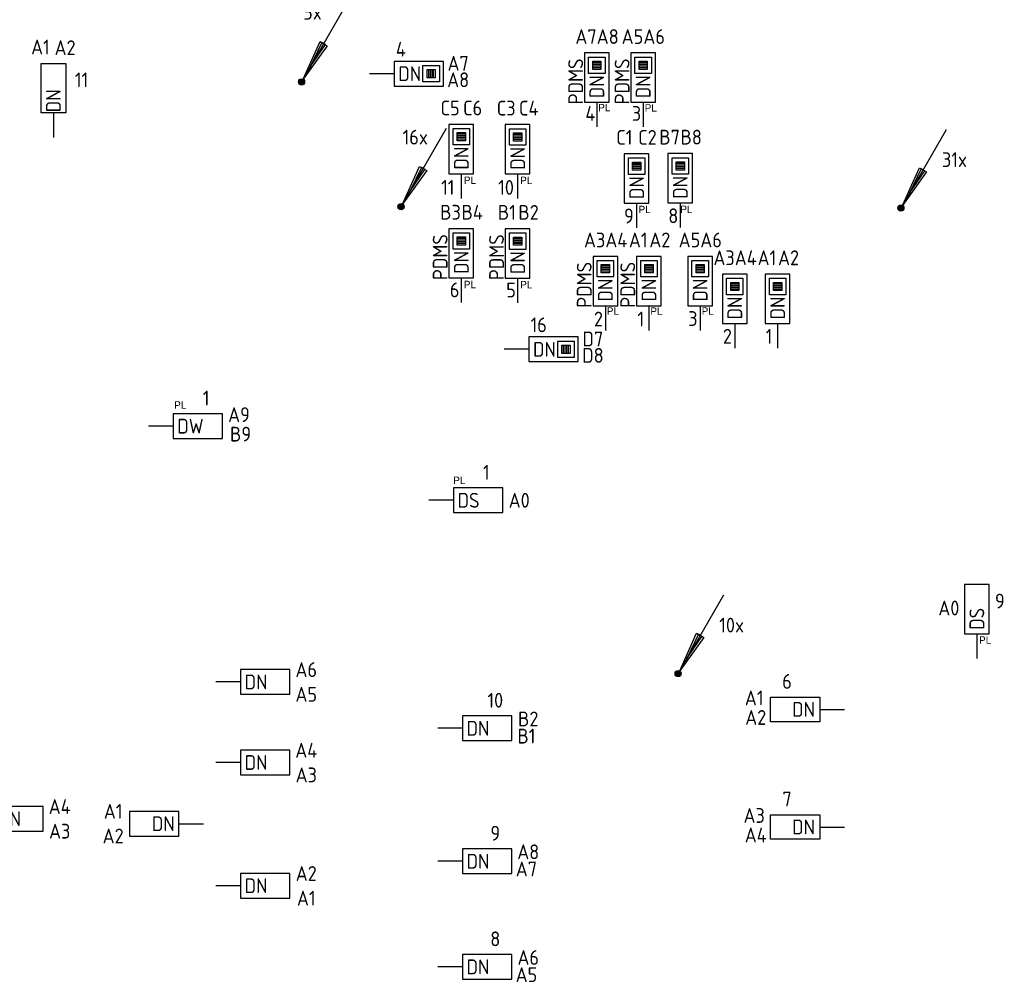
# Model space of a CAD drawing. Header units: millimetres. Extents: x 4336 to 79204, y -9688 to 63134.
# Tile 30 of 38: x 52288 to 64269, y 143 to 11857. Entities that reach past the tile are written whole.
import ezdxf
from ezdxf.enums import TextEntityAlignment as Align

# ---------------------------------------------------------------- set-up
doc = ezdxf.new("R2010")
doc.units = ezdxf.units.MM
doc.header["$LTSCALE"] = 100
doc.layers.get('0').update_dxf_attribs({"linetype": 'CONTINUOUS'})
for name, color, linetype in [('EB6441--_ATTRIB', 2, 'CONTINUOUS'), ('EB6445--_ATTRIB', 2, 'CONTINUOUS'), ('EL6441--_DATACOM', 3, 'CONTINUOUS'), ('EL6445--_DATANET', 3, 'CONTINUOUS')]:
    doc.layers.add(name, color=color, linetype=linetype)
doc.styles.add('1_8', font='iso')
doc.styles.add('BURO-025', font='burofont.shx', dxfattribs={"height": 2.5})
doc.styles.add('NORATT', font='isocp.shx')

# ---------------------------------------------------------------- blocks, each defined once
blk = doc.blocks.new('EA644501')
for p, q in [((-1.5, 6), (-1.5, 0)), ((1.5, 6), (-1.5, 6)), ((1.5, 0), (1.5, 6)), ((-1.5, 0), (1.5, 0))]:
    blk.add_line(p, q)
at = {"color": 2}
blk.add_line((0, 0), (0, -3), dxfattribs=at)
at = {"style": '1_8', "flags": 9}
blk.add_attdef('NUMMER', text='', height=1.8, rotation=90, dxfattribs=at).set_placement((-3.5, 8), align=Align.BOTTOM_LEFT)
at = {"style": '1_8'}
for tag, flags, p in [('NUMMERAP', 9, (-1.5, 8)), ('NUMMERBP', 9, (1.5, 8)), ('NUMMERA', 8, (-1.5, 8)), ('NUMMERB', 8, (1.5, 8))]:
    blk.add_attdef(tag, text='', height=1.8, rotation=90, dxfattribs=dict(at, flags=flags)).set_placement(p, align=Align.MIDDLE_CENTER)
at = {"style": '1_8', "flags": 8}
blk.add_attdef('CODE', text='', height=1.8, rotation=90, dxfattribs=at).set_placement((0, 0.5), align=Align.MIDDLE_LEFT)
at = {"style": '1_8', "flags": 9}
for tag, p in [('TYPE', (0, 4)), ('FABR', (0, 3)), ('PDATE', (0, 2)), ('PVERS', (0, 1)), ('PCODE', (0, 0))]:
    blk.add_attdef(tag, text='', height=1.8, dxfattribs=at).set_placement(p, align=Align.MIDDLE_CENTER)
for tag in ['VERD', 'PATCHSTR', 'PANEEL']:
    blk.add_attdef(tag, text='', height=1.8, dxfattribs=at).set_placement((2, 0), align=Align.BOTTOM_LEFT)
blk = doc.blocks.new('EA600123')
at = {"linetype": 'Continuous'}
for p, q in [((5.5, 9.53), (0.19, 0.32)), ((-0.37, 0.07), (0.37, 0.07)), ((-0.3, 0.23), (0.3, 0.23)), ((-0.37, -0.08), (0.37, -0.08)), ((-0.3, -0.23), (0.3, -0.23))]:
    blk.add_line(p, q, dxfattribs=at)
for points in [[(3.12, 4.4), (0.19, 0.32), (2.25, 4.9)], [(2.47, 4.78), (1.06, 1.84), (2.9, 4.53)]]:
    blk.add_lwpolyline(points, close=True, dxfattribs=at)
blk.add_circle((0, 0), 0.375, dxfattribs=at)
at = {"linetype": 'Continuous', "style": '1_8', "flags": 8}
blk.add_attdef('KBTALB', (5, 5), '', height=1.8, dxfattribs=at)
at = {"style": '1_8'}
for tag, flags, p in [('CODE', 9, (0, 3)), ('M_CODE', 8, (0, 0))]:
    blk.add_attdef(tag, text='', height=1.8, dxfattribs=dict(at, flags=flags)).set_placement(p, align=Align.MIDDLE_CENTER)
at = {"linetype": 'Continuous', "style": '1_8', "flags": 9}
for tag, p in [('PCODE', (1.25, 0)), ('PVERS', (1.25, -2)), ('PDATE', (1.25, -4))]:
    blk.add_attdef(tag, text='', height=1.8, dxfattribs=at).set_placement(p, align=Align.MIDDLE_LEFT)
blk = doc.blocks.new('EA644502')
for p, q in [((-1.5, 6), (-1.5, 0)), ((1.5, 6), (-1.5, 6)), ((1.5, 0), (1.5, 6)), ((-1.5, 0), (1.5, 0))]:
    blk.add_line(p, q)
at = {"color": 1}
for p, q in [((-1, 5.5), (1, 5.5)), ((-1, 3.5), (-1, 5.5)), ((-0.5, 5), (0.5, 5)), ((-0.5, 4), (-0.5, 5)), ((0.5, 4.8), (-0.5, 4.8)), ((0.5, 5), (0.5, 4)), ((1, 5.5), (1, 3.5)), ((0.5, 4.6), (-0.5, 4.6)), ((0.5, 4.4), (-0.5, 4.4)), ((0.5, 4.2), (-0.5, 4.2)), ((0.5, 4), (-0.5, 4)), ((1, 3.5), (-1, 3.5))]:
    blk.add_line(p, q, dxfattribs=at)
at = {"color": 2}
blk.add_line((0, 0), (0, -3), dxfattribs=at)
at = {"style": 'NORATT', "flags": 8}
for tag, p in [('NUMMERA', (-1.5, 8)), ('NUMMERB', (1.5, 8))]:
    blk.add_attdef(tag, text='', height=1.8, rotation=90, dxfattribs=at).set_placement(p, align=Align.MIDDLE_CENTER)
blk.add_attdef('CODE', text='', height=1.8, rotation=90, dxfattribs=at).set_placement((0, 0.5), align=Align.MIDDLE_LEFT)
at = {"style": 'NORATT', "flags": 9}
for tag, p in [('VERD', (0, 4)), ('PATCHSTR', (0, 4)), ('PANEEL', (0, 4)), ('NUMMER', (6, 3)), ('HOOGTE', (-3, 2)), ('TYPE', (0, -2.5)), ('FABR', (0, -2.5)), ('PCODE', (0, -3)), ('PVERS', (0, -3)), ('PDATE', (0, -3))]:
    blk.add_attdef(tag, text='', height=1.8, dxfattribs=at).set_placement(p, align=Align.BOTTOM_LEFT)
for tag, p in [('NUMMERAP', (8, 1.5)), ('NUMMERBP', (8, -1.5))]:
    blk.add_attdef(tag, text='', height=1.8, dxfattribs=at).set_placement(p, align=Align.MIDDLE_CENTER)

msp = doc.modelspace()

# ---------------------------------------------------------------- block references
at = {"layer": 'EL6441--_DATACOM'}
ref = msp.add_blockref('EA600123', (55717, 11101), dxfattribs=dict(at, xscale=100, yscale=100, zscale=100))
ref.add_attrib('KBTALB', '5x', (55736, 11858), dxfattribs={"layer": 'EB6441--_ATTRIB', "color": 1, "linetype": 'Continuous', "height": 180, "style": '1_8', "flags": 8})
ref = msp.add_blockref('EA600123', (56928, 9581), dxfattribs=dict(at, xscale=100, yscale=100, zscale=100))
ref.add_attrib('KBTALB', '16x', (56947, 10338), dxfattribs={"layer": 'EB6441--_ATTRIB', "color": 1, "linetype": 'Continuous', "height": 180, "style": '1_8', "flags": 8})
ref = msp.add_blockref('EA600123', (63010, 9564), dxfattribs=dict(at, xscale=100, yscale=100, zscale=100))
ref.add_attrib('KBTALB', '31x', (63510, 10064), dxfattribs={"layer": 'EB6441--_ATTRIB', "color": 1, "linetype": 'Continuous', "height": 180, "style": '1_8', "flags": 8})
ref = msp.add_blockref('EA600123', (60300, 3900), dxfattribs=dict(at, xscale=100, yscale=100, zscale=100))
ref.add_attrib('KBTALB', '10x', (60800, 4400), dxfattribs={"layer": 'EB6441--_ATTRIB', "color": 1, "linetype": 'Continuous', "height": 180, "style": '1_8', "flags": 8})
at = {"layer": 'EL6445--_DATANET'}
ref = msp.add_blockref('EA644502', (59310, 10852), dxfattribs=dict(at, xscale=100, yscale=100, zscale=100))
ref.add_attrib('CODE', 'DN', dxfattribs={"layer": 'EB6445--_ATTRIB', "color": 1, "height": 180, "rotation": 90, "style": 'NORATT', "flags": 8}).set_placement((59310, 10902), align=Align.MIDDLE_LEFT)
ref.add_attrib('NUMMERA', 'A7', dxfattribs={"layer": 'EB6445--_ATTRIB', "color": 1, "height": 180, "style": 'NORATT', "flags": 8}).set_placement((59179, 11652), align=Align.MIDDLE_CENTER)
ref.add_attrib('NUMMERB', 'A8', dxfattribs={"layer": 'EB6445--_ATTRIB', "color": 1, "height": 180, "style": 'NORATT', "flags": 8}).set_placement((59443, 11652), align=Align.MIDDLE_CENTER)
ref.add_attrib('PATCHSTR', 'PDMS', dxfattribs={"layer": 'EB6445--_ATTRIB', "color": 1, "height": 180, "rotation": 90, "style": 'NORATT', "flags": 8}).set_placement((59197, 10827), align=Align.BOTTOM_LEFT)
ref.add_attrib('TYPE', '4', dxfattribs={"layer": 'EB6445--_ATTRIB', "color": 1, "height": 180, "style": 'NORATT', "flags": 8}).set_placement((59171, 10572), align=Align.BOTTOM_LEFT)
ref = msp.add_blockref('EA644502', (59874, 10852), dxfattribs=dict(at, xscale=100, yscale=100, zscale=100))
ref.add_attrib('CODE', 'DN', dxfattribs={"layer": 'EB6445--_ATTRIB', "color": 1, "height": 180, "rotation": 90, "style": 'NORATT', "flags": 8}).set_placement((59874, 10902), align=Align.MIDDLE_LEFT)
ref.add_attrib('NUMMERA', 'A5', dxfattribs={"layer": 'EB6445--_ATTRIB', "color": 1, "height": 180, "style": 'NORATT', "flags": 8}).set_placement((59744, 11652), align=Align.MIDDLE_CENTER)
ref.add_attrib('NUMMERB', 'A6', dxfattribs={"layer": 'EB6445--_ATTRIB', "color": 1, "height": 180, "style": 'NORATT', "flags": 8}).set_placement((60008, 11652), align=Align.MIDDLE_CENTER)
ref.add_attrib('PATCHSTR', 'PDMS', dxfattribs={"layer": 'EB6445--_ATTRIB', "color": 1, "height": 180, "rotation": 90, "style": 'NORATT', "flags": 8}).set_placement((59762, 10827), align=Align.BOTTOM_LEFT)
ref.add_attrib('TYPE', '3', dxfattribs={"layer": 'EB6445--_ATTRIB', "color": 1, "height": 180, "style": 'NORATT', "flags": 8}).set_placement((59736, 10572), align=Align.BOTTOM_LEFT)
ref = msp.add_blockref('EA644501', (52698, 10725), dxfattribs=dict(at, xscale=-100, yscale=100, zscale=100))
ref.add_attrib('CODE', 'DN', dxfattribs={"layer": 'EB6445--_ATTRIB', "color": 1, "height": 180, "rotation": 90, "style": 'NORATT', "flags": 8}).set_placement((52698, 11009), align=Align.MIDDLE_RIGHT)
ref.add_attrib('NUMMERA', 'A1', dxfattribs={"layer": 'EB6445--_ATTRIB', "color": 1, "height": 180, "style": 'NORATT', "flags": 8}).set_placement((52540, 11525), align=Align.MIDDLE_CENTER)
ref.add_attrib('NUMMERB', 'A2', dxfattribs={"layer": 'EB6445--_ATTRIB', "color": 1, "height": 180, "style": 'NORATT', "flags": 8}).set_placement((52840, 11516), align=Align.MIDDLE_CENTER)
ref.add_attrib('TYPE', '11', dxfattribs={"layer": 'EB6445--_ATTRIB', "color": 1, "height": 180, "style": 'NORATT', "flags": 8}).set_placement((53040, 11125), align=Align.MIDDLE_CENTER)
ref = msp.add_blockref('EA644502', (56845, 11200), dxfattribs=dict(at, xscale=100, yscale=100, zscale=100, rotation=270))
ref.add_attrib('CODE', 'DN', dxfattribs={"layer": 'EB6445--_ATTRIB', "color": 1, "height": 180, "style": 'NORATT', "flags": 8}).set_placement((56895, 11200), align=Align.MIDDLE_LEFT)
ref.add_attrib('NUMMERA', 'A7', dxfattribs={"layer": 'EB6445--_ATTRIB', "color": 1, "height": 180, "style": 'NORATT', "flags": 8}).set_placement((57623, 11326), align=Align.MIDDLE_CENTER)
ref.add_attrib('NUMMERB', 'A8', dxfattribs={"layer": 'EB6445--_ATTRIB', "color": 1, "height": 180, "style": 'NORATT', "flags": 8}).set_placement((57623, 11126), align=Align.MIDDLE_CENTER)
ref.add_attrib('TYPE', '4', dxfattribs={"layer": 'EB6445--_ATTRIB', "color": 1, "height": 180, "style": 'NORATT', "flags": 8}).set_placement((56865, 11354), align=Align.BOTTOM_LEFT)
ref = msp.add_blockref('EA644502', (57661, 9983), dxfattribs=dict(at, xscale=100, yscale=100, zscale=100))
ref.add_attrib('CODE', 'DN', dxfattribs={"layer": 'EB6445--_ATTRIB', "color": 1, "height": 180, "rotation": 90, "style": 'NORATT', "flags": 8}).set_placement((57661, 10033), align=Align.MIDDLE_LEFT)
ref.add_attrib('NUMMERA', 'C5', dxfattribs={"layer": 'EB6445--_ATTRIB', "color": 1, "height": 180, "style": 'NORATT', "flags": 8}).set_placement((57525, 10783), align=Align.MIDDLE_CENTER)
ref.add_attrib('NUMMERB', 'C6', dxfattribs={"layer": 'EB6445--_ATTRIB', "color": 1, "height": 180, "style": 'NORATT', "flags": 8}).set_placement((57799, 10783), align=Align.MIDDLE_CENTER)
ref.add_attrib('TYPE', '11', dxfattribs={"layer": 'EB6445--_ATTRIB', "color": 1, "height": 180, "style": 'NORATT', "flags": 8}).set_placement((57416, 9673), align=Align.BOTTOM_LEFT)
ref = msp.add_blockref('EA644502', (58347, 9981), dxfattribs=dict(at, xscale=100, yscale=100, zscale=100))
ref.add_attrib('CODE', 'DN', dxfattribs={"layer": 'EB6445--_ATTRIB', "color": 1, "height": 180, "rotation": 90, "style": 'NORATT', "flags": 8}).set_placement((58347, 10031), align=Align.MIDDLE_LEFT)
ref.add_attrib('NUMMERA', 'C3', dxfattribs={"layer": 'EB6445--_ATTRIB', "color": 1, "height": 180, "style": 'NORATT', "flags": 8}).set_placement((58207, 10781), align=Align.MIDDLE_CENTER)
ref.add_attrib('NUMMERB', 'C4', dxfattribs={"layer": 'EB6445--_ATTRIB', "color": 1, "height": 180, "style": 'NORATT', "flags": 8}).set_placement((58482, 10781), align=Align.MIDDLE_CENTER)
ref.add_attrib('TYPE', '10', dxfattribs={"layer": 'EB6445--_ATTRIB', "color": 1, "height": 180, "style": 'NORATT', "flags": 8}).set_placement((58110, 9672), align=Align.BOTTOM_LEFT)
ref = msp.add_blockref('EA644502', (59795, 9625), dxfattribs=dict(at, xscale=100, yscale=100, zscale=100))
ref.add_attrib('CODE', 'DN', dxfattribs={"layer": 'EB6445--_ATTRIB', "color": 1, "height": 180, "rotation": 90, "style": 'NORATT', "flags": 8}).set_placement((59795, 9675), align=Align.MIDDLE_LEFT)
ref.add_attrib('NUMMERA', 'C1', dxfattribs={"layer": 'EB6445--_ATTRIB', "color": 1, "height": 180, "style": 'NORATT', "flags": 8}).set_placement((59645, 10425), align=Align.MIDDLE_CENTER)
ref.add_attrib('NUMMERB', 'C2', dxfattribs={"layer": 'EB6445--_ATTRIB', "color": 1, "height": 180, "style": 'NORATT', "flags": 8}).set_placement((59926, 10425), align=Align.MIDDLE_CENTER)
ref.add_attrib('TYPE', '9', dxfattribs={"layer": 'EB6445--_ATTRIB', "color": 1, "height": 180, "style": 'NORATT', "flags": 8}).set_placement((59641, 9325), align=Align.BOTTOM_LEFT)
ref = msp.add_blockref('EA644502', (60326, 9628), dxfattribs=dict(at, xscale=100, yscale=100, zscale=100))
ref.add_attrib('CODE', 'DN', dxfattribs={"layer": 'EB6445--_ATTRIB', "color": 1, "height": 180, "rotation": 90, "style": 'NORATT', "flags": 8}).set_placement((60326, 9678), align=Align.MIDDLE_LEFT)
ref.add_attrib('NUMMERA', 'B7', dxfattribs={"layer": 'EB6445--_ATTRIB', "color": 1, "height": 180, "style": 'NORATT', "flags": 8}).set_placement((60196, 10428), align=Align.MIDDLE_CENTER)
ref.add_attrib('NUMMERB', 'B8', dxfattribs={"layer": 'EB6445--_ATTRIB', "color": 1, "height": 180, "style": 'NORATT', "flags": 8}).set_placement((60459, 10428), align=Align.MIDDLE_CENTER)
ref.add_attrib('TYPE', '8', dxfattribs={"layer": 'EB6445--_ATTRIB', "color": 1, "height": 180, "style": 'NORATT', "flags": 8}).set_placement((60180, 9327), align=Align.BOTTOM_LEFT)
ref = msp.add_blockref('EA644502', (57661, 8714), dxfattribs=dict(at, xscale=100, yscale=100, zscale=100))
ref.add_attrib('CODE', 'DN', dxfattribs={"layer": 'EB6445--_ATTRIB', "color": 1, "height": 180, "rotation": 90, "style": 'NORATT', "flags": 8}).set_placement((57661, 8764), align=Align.MIDDLE_LEFT)
ref.add_attrib('NUMMERA', 'B3', dxfattribs={"layer": 'EB6445--_ATTRIB', "color": 1, "height": 180, "style": 'NORATT', "flags": 8}).set_placement((57530, 9514), align=Align.MIDDLE_CENTER)
ref.add_attrib('NUMMERB', 'B4', dxfattribs={"layer": 'EB6445--_ATTRIB', "color": 1, "height": 180, "style": 'NORATT', "flags": 8}).set_placement((57794, 9514), align=Align.MIDDLE_CENTER)
ref.add_attrib('PATCHSTR', 'PDMS', dxfattribs={"layer": 'EB6445--_ATTRIB', "color": 1, "height": 180, "rotation": 90, "style": 'NORATT', "flags": 8}).set_placement((57548, 8689), align=Align.BOTTOM_LEFT)
ref.add_attrib('TYPE', '6', dxfattribs={"layer": 'EB6445--_ATTRIB', "color": 1, "height": 180, "style": 'NORATT', "flags": 8}).set_placement((57522, 8425), align=Align.BOTTOM_LEFT)
ref = msp.add_blockref('EA644502', (58347, 8712), dxfattribs=dict(at, xscale=100, yscale=100, zscale=100))
ref.add_attrib('CODE', 'DN', dxfattribs={"layer": 'EB6445--_ATTRIB', "color": 1, "height": 180, "rotation": 90, "style": 'NORATT', "flags": 8}).set_placement((58347, 8762), align=Align.MIDDLE_LEFT)
ref.add_attrib('NUMMERA', 'B1', dxfattribs={"layer": 'EB6445--_ATTRIB', "color": 1, "height": 180, "style": 'NORATT', "flags": 8}).set_placement((58216, 9513), align=Align.MIDDLE_CENTER)
ref.add_attrib('NUMMERB', 'B2', dxfattribs={"layer": 'EB6445--_ATTRIB', "color": 1, "height": 180, "style": 'NORATT', "flags": 8}).set_placement((58480, 9512), align=Align.MIDDLE_CENTER)
ref.add_attrib('PATCHSTR', 'PDMS', dxfattribs={"layer": 'EB6445--_ATTRIB', "color": 1, "height": 180, "rotation": 90, "style": 'NORATT', "flags": 8}).set_placement((58234, 8688), align=Align.BOTTOM_LEFT)
ref.add_attrib('TYPE', '5', dxfattribs={"layer": 'EB6445--_ATTRIB', "color": 1, "height": 180, "style": 'NORATT', "flags": 8}).set_placement((58208, 8423), align=Align.BOTTOM_LEFT)
ref = msp.add_blockref('EA644502', (59414, 8377), dxfattribs=dict(at, xscale=100, yscale=100, zscale=100))
ref.add_attrib('CODE', 'DN', dxfattribs={"layer": 'EB6445--_ATTRIB', "color": 1, "height": 180, "rotation": 90, "style": 'NORATT', "flags": 8}).set_placement((59414, 8427), align=Align.MIDDLE_LEFT)
ref.add_attrib('NUMMERA', 'A3', dxfattribs={"layer": 'EB6445--_ATTRIB', "color": 1, "height": 180, "style": 'NORATT', "flags": 8}).set_placement((59284, 9177), align=Align.MIDDLE_CENTER)
ref.add_attrib('NUMMERB', 'A4', dxfattribs={"layer": 'EB6445--_ATTRIB', "color": 1, "height": 180, "style": 'NORATT', "flags": 8}).set_placement((59548, 9177), align=Align.MIDDLE_CENTER)
ref.add_attrib('PATCHSTR', 'PDMS', dxfattribs={"layer": 'EB6445--_ATTRIB', "color": 1, "height": 180, "rotation": 90, "style": 'NORATT', "flags": 8}).set_placement((59301, 8352), align=Align.BOTTOM_LEFT)
ref.add_attrib('TYPE', '2', dxfattribs={"layer": 'EB6445--_ATTRIB', "color": 1, "height": 180, "style": 'NORATT', "flags": 8}).set_placement((59275, 8070), align=Align.BOTTOM_LEFT)
ref = msp.add_blockref('EA644502', (59944, 8377), dxfattribs=dict(at, xscale=100, yscale=100, zscale=100))
ref.add_attrib('CODE', 'DN', dxfattribs={"layer": 'EB6445--_ATTRIB', "color": 1, "height": 180, "rotation": 90, "style": 'NORATT', "flags": 8}).set_placement((59944, 8427), align=Align.MIDDLE_LEFT)
ref.add_attrib('NUMMERA', 'A1', dxfattribs={"layer": 'EB6445--_ATTRIB', "color": 1, "height": 180, "style": 'NORATT', "flags": 8}).set_placement((59814, 9177), align=Align.MIDDLE_CENTER)
ref.add_attrib('NUMMERB', 'A2', dxfattribs={"layer": 'EB6445--_ATTRIB', "color": 1, "height": 180, "style": 'NORATT', "flags": 8}).set_placement((60077, 9177), align=Align.MIDDLE_CENTER)
ref.add_attrib('PATCHSTR', 'PDMS', dxfattribs={"layer": 'EB6445--_ATTRIB', "color": 1, "height": 180, "rotation": 90, "style": 'NORATT', "flags": 8}).set_placement((59831, 8352), align=Align.BOTTOM_LEFT)
ref.add_attrib('TYPE', '1', dxfattribs={"layer": 'EB6445--_ATTRIB', "color": 1, "height": 180, "style": 'NORATT', "flags": 8}).set_placement((59805, 8070), align=Align.BOTTOM_LEFT)
ref = msp.add_blockref('EA644502', (60568, 8377), dxfattribs=dict(at, xscale=100, yscale=100, zscale=100))
ref.add_attrib('CODE', 'DN', dxfattribs={"layer": 'EB6445--_ATTRIB', "color": 1, "height": 180, "rotation": 90, "style": 'NORATT', "flags": 8}).set_placement((60568, 8427), align=Align.MIDDLE_LEFT)
ref.add_attrib('NUMMERA', 'A5', dxfattribs={"layer": 'EB6445--_ATTRIB', "color": 1, "height": 180, "style": 'NORATT', "flags": 8}).set_placement((60438, 9177), align=Align.MIDDLE_CENTER)
ref.add_attrib('NUMMERB', 'A6', dxfattribs={"layer": 'EB6445--_ATTRIB', "color": 1, "height": 180, "style": 'NORATT', "flags": 8}).set_placement((60701, 9177), align=Align.MIDDLE_CENTER)
ref.add_attrib('TYPE', '3', dxfattribs={"layer": 'EB6445--_ATTRIB', "color": 1, "height": 180, "style": 'NORATT', "flags": 8}).set_placement((60422, 8076), align=Align.BOTTOM_LEFT)
ref = msp.add_blockref('EA644502', (60989, 8160), dxfattribs=dict(at, xscale=100, yscale=100, zscale=100))
ref.add_attrib('CODE', 'DN', dxfattribs={"layer": 'EB6445--_ATTRIB', "color": 1, "height": 180, "rotation": 90, "style": 'NORATT', "flags": 8}).set_placement((60989, 8210), align=Align.MIDDLE_LEFT)
ref.add_attrib('NUMMERA', 'A3', dxfattribs={"layer": 'EB6445--_ATTRIB', "color": 1, "height": 180, "style": 'NORATT', "flags": 8}).set_placement((60859, 8960), align=Align.MIDDLE_CENTER)
ref.add_attrib('NUMMERB', 'A4', dxfattribs={"layer": 'EB6445--_ATTRIB', "color": 1, "height": 180, "style": 'NORATT', "flags": 8}).set_placement((61123, 8960), align=Align.MIDDLE_CENTER)
ref.add_attrib('TYPE', '2', dxfattribs={"layer": 'EB6445--_ATTRIB', "color": 1, "height": 180, "style": 'NORATT', "flags": 8}).set_placement((60844, 7860), align=Align.BOTTOM_LEFT)
ref = msp.add_blockref('EA644502', (61510, 8160), dxfattribs=dict(at, xscale=100, yscale=100, zscale=100))
ref.add_attrib('CODE', 'DN', dxfattribs={"layer": 'EB6445--_ATTRIB', "color": 1, "height": 180, "rotation": 90, "style": 'NORATT', "flags": 8}).set_placement((61510, 8210), align=Align.MIDDLE_LEFT)
ref.add_attrib('NUMMERA', 'A1', dxfattribs={"layer": 'EB6445--_ATTRIB', "color": 1, "height": 180, "style": 'NORATT', "flags": 8}).set_placement((61380, 8960), align=Align.MIDDLE_CENTER)
ref.add_attrib('NUMMERB', 'A2', dxfattribs={"layer": 'EB6445--_ATTRIB', "color": 1, "height": 180, "style": 'NORATT', "flags": 8}).set_placement((61644, 8960), align=Align.MIDDLE_CENTER)
ref.add_attrib('TYPE', '1', dxfattribs={"layer": 'EB6445--_ATTRIB', "color": 1, "height": 180, "style": 'NORATT', "flags": 8}).set_placement((61365, 7860), align=Align.BOTTOM_LEFT)
ref = msp.add_blockref('EA644502', (58484, 7846), dxfattribs=dict(at, xscale=100, yscale=100, zscale=100, rotation=270))
ref.add_attrib('CODE', 'DN', dxfattribs={"layer": 'EB6445--_ATTRIB', "color": 1, "height": 180, "style": 'NORATT', "flags": 8}).set_placement((58534, 7846), align=Align.MIDDLE_LEFT)
ref.add_attrib('NUMMERA', 'D7', dxfattribs={"layer": 'EB6445--_ATTRIB', "color": 1, "height": 180, "style": 'NORATT', "flags": 8}).set_placement((59262, 7972), align=Align.MIDDLE_CENTER)
ref.add_attrib('NUMMERB', 'D8', dxfattribs={"layer": 'EB6445--_ATTRIB', "color": 1, "height": 180, "style": 'NORATT', "flags": 8}).set_placement((59263, 7772), align=Align.MIDDLE_CENTER)
ref.add_attrib('TYPE', '16', dxfattribs={"layer": 'EB6445--_ATTRIB', "color": 1, "height": 180, "style": 'NORATT', "flags": 8}).set_placement((58504, 8000), align=Align.BOTTOM_LEFT)
ref = msp.add_blockref('EA644501', (54156, 6911), dxfattribs=dict(at, xscale=100, yscale=100, zscale=100, rotation=270))
ref.add_attrib('CODE', 'DW', dxfattribs={"layer": 'EB6445--_ATTRIB', "color": 1, "height": 180, "style": 'NORATT', "flags": 8}).set_placement((54206, 6911), align=Align.MIDDLE_LEFT)
ref.add_attrib('NUMMERA', 'A9', dxfattribs={"layer": 'EB6445--_ATTRIB', "color": 1, "height": 180, "style": 'NORATT', "flags": 8}).set_placement((54956, 7051), align=Align.MIDDLE_CENTER)
ref.add_attrib('NUMMERB', 'B9', dxfattribs={"layer": 'EB6445--_ATTRIB', "color": 1, "height": 180, "style": 'NORATT', "flags": 8}).set_placement((54975, 6814), align=Align.MIDDLE_CENTER)
ref.add_attrib('TYPE', '1', dxfattribs={"layer": 'EB6445--_ATTRIB', "color": 1, "height": 180, "style": 'NORATT', "flags": 8}).set_placement((54556, 7253), align=Align.MIDDLE_CENTER)
ref = msp.add_blockref('EA644501', (57566, 6009), dxfattribs=dict(at, xscale=100, yscale=100, zscale=100, rotation=270))
ref.add_attrib('CODE', 'DS', dxfattribs={"layer": 'EB6445--_ATTRIB', "color": 1, "height": 180, "style": 'NORATT', "flags": 8}).set_placement((57616, 6009), align=Align.MIDDLE_LEFT)
ref.add_attrib('NUMMERA', 'A0', dxfattribs={"layer": 'EB6445--_ATTRIB', "color": 1, "height": 180, "style": 'NORATT', "flags": 8}).set_placement((58366, 6009), align=Align.MIDDLE_CENTER)
ref.add_attrib('TYPE', '1', dxfattribs={"layer": 'EB6445--_ATTRIB', "color": 1, "height": 180, "style": 'NORATT', "flags": 8}).set_placement((57966, 6350), align=Align.MIDDLE_CENTER)
ref = msp.add_blockref('EA644501', (63935, 4383), dxfattribs=dict(at, xscale=100, yscale=100, zscale=100))
ref.add_attrib('CODE', 'DS', dxfattribs={"layer": 'EB6445--_ATTRIB', "color": 1, "height": 180, "rotation": 90, "style": 'NORATT', "flags": 8}).set_placement((63935, 4433), align=Align.MIDDLE_LEFT)
ref.add_attrib('NUMMERA', 'A0', dxfattribs={"layer": 'EB6445--_ATTRIB', "color": 1, "height": 180, "style": 'NORATT', "flags": 8}).set_placement((63594, 4698), align=Align.MIDDLE_CENTER)
ref.add_attrib('TYPE', '9', dxfattribs={"layer": 'EB6445--_ATTRIB', "color": 1, "height": 180, "style": 'NORATT', "flags": 8}).set_placement((64214, 4783), align=Align.MIDDLE_CENTER)
ref = msp.add_blockref('EA644501', (54975, 3798), dxfattribs=dict(at, xscale=100, yscale=100, zscale=100, rotation=270))
ref.add_attrib('CODE', 'DN', dxfattribs={"layer": 'EB6445--_ATTRIB', "color": 1, "height": 180, "style": 'NORATT', "flags": 8}).set_placement((55025, 3798), align=Align.MIDDLE_LEFT)
ref.add_attrib('NUMMERA', 'A5', dxfattribs={"layer": 'EB6445--_ATTRIB', "color": 1, "height": 180, "style": 'NORATT', "flags": 8}).set_placement((55775, 3648), align=Align.MIDDLE_CENTER)
ref.add_attrib('NUMMERB', 'A6', dxfattribs={"layer": 'EB6445--_ATTRIB', "color": 1, "height": 180, "style": 'NORATT', "flags": 8}).set_placement((55775, 3948), align=Align.MIDDLE_CENTER)
ref = msp.add_blockref('EA644501', (62025, 3464), dxfattribs=dict(at, xscale=-100, yscale=100, zscale=100, rotation=90))
ref.add_attrib('CODE', 'DN', dxfattribs={"layer": 'EB6445--_ATTRIB', "color": 1, "height": 180, "style": 'NORATT', "flags": 8}).set_placement((61687, 3464), align=Align.MIDDLE_LEFT)
ref.add_attrib('NUMMERA', 'A1', dxfattribs={"layer": 'EB6445--_ATTRIB', "color": 1, "height": 180, "style": 'NORATT', "flags": 8}).set_placement((61225, 3604), align=Align.MIDDLE_CENTER)
ref.add_attrib('NUMMERB', 'A2', dxfattribs={"layer": 'EB6445--_ATTRIB', "color": 1, "height": 180, "style": 'NORATT', "flags": 8}).set_placement((61244, 3366), align=Align.MIDDLE_CENTER)
ref.add_attrib('TYPE', '6', dxfattribs={"layer": 'EB6445--_ATTRIB', "color": 1, "height": 180, "style": 'NORATT', "flags": 8}).set_placement((61625, 3805), align=Align.MIDDLE_CENTER)
ref = msp.add_blockref('EA644501', (57675, 3234), dxfattribs=dict(at, xscale=100, yscale=100, zscale=100, rotation=270))
ref.add_attrib('CODE', 'DN', dxfattribs={"layer": 'EB6445--_ATTRIB', "color": 1, "height": 180, "style": 'NORATT', "flags": 8}).set_placement((57725, 3234), align=Align.MIDDLE_LEFT)
ref.add_attrib('NUMMERA', 'B1', dxfattribs={"layer": 'EB6445--_ATTRIB', "color": 1, "height": 180, "style": 'NORATT', "flags": 8}).set_placement((58454, 3139), align=Align.MIDDLE_CENTER)
ref.add_attrib('NUMMERB', 'B2', dxfattribs={"layer": 'EB6445--_ATTRIB', "color": 1, "height": 180, "style": 'NORATT', "flags": 8}).set_placement((58476, 3348), align=Align.MIDDLE_CENTER)
ref.add_attrib('TYPE', '10', dxfattribs={"layer": 'EB6445--_ATTRIB', "color": 1, "height": 180, "style": 'NORATT', "flags": 8}).set_placement((58075, 3575), align=Align.MIDDLE_CENTER)
ref = msp.add_blockref('EA644501', (54975, 2818), dxfattribs=dict(at, xscale=100, yscale=100, zscale=100, rotation=270))
ref.add_attrib('CODE', 'DN', dxfattribs={"layer": 'EB6445--_ATTRIB', "color": 1, "height": 180, "style": 'NORATT', "flags": 8}).set_placement((55025, 2818), align=Align.MIDDLE_LEFT)
ref.add_attrib('NUMMERA', 'A3', dxfattribs={"layer": 'EB6445--_ATTRIB', "color": 1, "height": 180, "style": 'NORATT', "flags": 8}).set_placement((55775, 2667), align=Align.MIDDLE_CENTER)
ref.add_attrib('NUMMERB', 'A4', dxfattribs={"layer": 'EB6445--_ATTRIB', "color": 1, "height": 180, "style": 'NORATT', "flags": 8}).set_placement((55775, 2967), align=Align.MIDDLE_CENTER)
ref = msp.add_blockref('EA644501', (62025, 2033), dxfattribs=dict(at, xscale=-100, yscale=100, zscale=100, rotation=90))
ref.add_attrib('CODE', 'DN', dxfattribs={"layer": 'EB6445--_ATTRIB', "color": 1, "height": 180, "style": 'NORATT', "flags": 8}).set_placement((61687, 2033), align=Align.MIDDLE_LEFT)
ref.add_attrib('NUMMERA', 'A3', dxfattribs={"layer": 'EB6445--_ATTRIB', "color": 1, "height": 180, "style": 'NORATT', "flags": 8}).set_placement((61225, 2173), align=Align.MIDDLE_CENTER)
ref.add_attrib('NUMMERB', 'A4', dxfattribs={"layer": 'EB6445--_ATTRIB', "color": 1, "height": 180, "style": 'NORATT', "flags": 8}).set_placement((61244, 1935), align=Align.MIDDLE_CENTER)
ref.add_attrib('TYPE', '7', dxfattribs={"layer": 'EB6445--_ATTRIB', "color": 1, "height": 180, "style": 'NORATT', "flags": 8}).set_placement((61625, 2374), align=Align.MIDDLE_CENTER)
ref = msp.add_blockref('EA644501', (51975, 2133), dxfattribs=dict(at, xscale=100, yscale=100, zscale=100, rotation=270))
ref.add_attrib('CODE', 'DN', dxfattribs={"layer": 'EB6445--_ATTRIB', "color": 1, "height": 180, "style": 'NORATT', "flags": 8}).set_placement((52025, 2133), align=Align.MIDDLE_LEFT)
ref.add_attrib('NUMMERA', 'A3', dxfattribs={"layer": 'EB6445--_ATTRIB', "color": 1, "height": 180, "style": 'NORATT', "flags": 8}).set_placement((52775, 1982), align=Align.MIDDLE_CENTER)
ref.add_attrib('NUMMERB', 'A4', dxfattribs={"layer": 'EB6445--_ATTRIB', "color": 1, "height": 180, "style": 'NORATT', "flags": 8}).set_placement((52775, 2282), align=Align.MIDDLE_CENTER)
ref = msp.add_blockref('EA644501', (54225, 2073), dxfattribs=dict(at, xscale=100, yscale=100, zscale=100, rotation=90))
ref.add_attrib('CODE', 'DN', dxfattribs={"layer": 'EB6445--_ATTRIB', "color": 1, "height": 180, "style": 'NORATT', "flags": 8}).set_placement((54175, 2073), align=Align.MIDDLE_RIGHT)
ref.add_attrib('NUMMERA', 'A1', dxfattribs={"layer": 'EB6445--_ATTRIB', "color": 1, "height": 180, "style": 'NORATT', "flags": 8}).set_placement((53425, 2224), align=Align.MIDDLE_CENTER)
ref.add_attrib('NUMMERB', 'A2', dxfattribs={"layer": 'EB6445--_ATTRIB', "color": 1, "height": 180, "style": 'NORATT', "flags": 8}).set_placement((53425, 1924), align=Align.MIDDLE_CENTER)
ref = msp.add_blockref('EA644501', (57675, 1616), dxfattribs=dict(at, xscale=100, yscale=100, zscale=100, rotation=270))
ref.add_attrib('CODE', 'DN', dxfattribs={"layer": 'EB6445--_ATTRIB', "color": 1, "height": 180, "style": 'NORATT', "flags": 8}).set_placement((57725, 1616), align=Align.MIDDLE_LEFT)
ref.add_attrib('NUMMERA', 'A7', dxfattribs={"layer": 'EB6445--_ATTRIB', "color": 1, "height": 180, "style": 'NORATT', "flags": 8}).set_placement((58454, 1522), align=Align.MIDDLE_CENTER)
ref.add_attrib('NUMMERB', 'A8', dxfattribs={"layer": 'EB6445--_ATTRIB', "color": 1, "height": 180, "style": 'NORATT', "flags": 8}).set_placement((58476, 1731), align=Align.MIDDLE_CENTER)
ref.add_attrib('TYPE', '9', dxfattribs={"layer": 'EB6445--_ATTRIB', "color": 1, "height": 180, "style": 'NORATT', "flags": 8}).set_placement((58075, 1957), align=Align.MIDDLE_CENTER)
ref = msp.add_blockref('EA644501', (54975, 1318), dxfattribs=dict(at, xscale=100, yscale=100, zscale=100, rotation=270))
ref.add_attrib('CODE', 'DN', dxfattribs={"layer": 'EB6445--_ATTRIB', "color": 1, "height": 180, "style": 'NORATT', "flags": 8}).set_placement((55025, 1318), align=Align.MIDDLE_LEFT)
ref.add_attrib('NUMMERA', 'A1', dxfattribs={"layer": 'EB6445--_ATTRIB', "color": 1, "height": 180, "style": 'NORATT', "flags": 8}).set_placement((55775, 1167), align=Align.MIDDLE_CENTER)
ref.add_attrib('NUMMERB', 'A2', dxfattribs={"layer": 'EB6445--_ATTRIB', "color": 1, "height": 180, "style": 'NORATT', "flags": 8}).set_placement((55775, 1467), align=Align.MIDDLE_CENTER)
ref = msp.add_blockref('EA644501', (57675, 331), dxfattribs=dict(at, xscale=100, yscale=100, zscale=100, rotation=270))
ref.add_attrib('CODE', 'DN', dxfattribs={"layer": 'EB6445--_ATTRIB', "color": 1, "height": 180, "style": 'NORATT', "flags": 8}).set_placement((57725, 331), align=Align.MIDDLE_LEFT)
ref.add_attrib('NUMMERA', 'A5', dxfattribs={"layer": 'EB6445--_ATTRIB', "color": 1, "height": 180, "style": 'NORATT', "flags": 8}).set_placement((58454, 236), align=Align.MIDDLE_CENTER)
ref.add_attrib('NUMMERB', 'A6', dxfattribs={"layer": 'EB6445--_ATTRIB', "color": 1, "height": 180, "style": 'NORATT', "flags": 8}).set_placement((58476, 445), align=Align.MIDDLE_CENTER)
ref.add_attrib('TYPE', '8', dxfattribs={"layer": 'EB6445--_ATTRIB', "color": 1, "height": 180, "style": 'NORATT', "flags": 8}).set_placement((58075, 672), align=Align.MIDDLE_CENTER)

# ---------------------------------------------------------------- texts
at = {"layer": 'EL6445--_DATANET', "char_height": 90, "attachment_point": 5, "style": 'BURO-025'}
for insert, width in [((59401, 10788), 1128.72), ((59967, 10784), 1128.72), ((57766, 9904), 298.33), ((58452, 9902), 298.33), ((59892, 9548), 298.33), ((60400, 9550), 298.33), ((57766, 8635), 298.33), ((58452, 8633), 298.33), ((59506, 8312), 298.33), ((60036, 8311), 298.33), ((60660, 8312), 298.33), ((54242, 7168), 299.16), ((57637, 6252), 298.33), ((64036, 4308), 298.33)]:
    msp.add_mtext('{\\C2;PL}', dxfattribs=dict(at, insert=insert, width=width))

doc.saveas('drawing.dxf')
